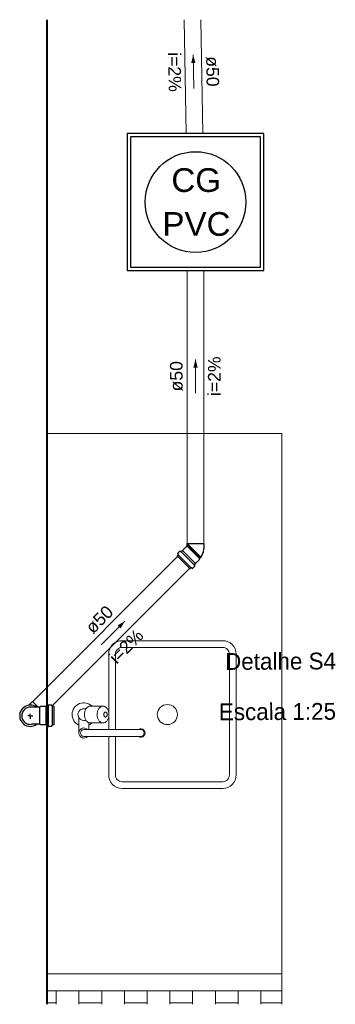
# Model space of a CAD drawing. Header units: millimetres. Extents: x 26 to 1362, y 24 to 358.
# Tile 216 of 256: x 1063.93 to 1067.7, y 322.67 to 334.4. Entities that reach past the tile are written whole.
import ezdxf

# ---------------------------------------------------------------- set-up
doc = ezdxf.new("R2010")
doc.units = ezdxf.units.MM
for name, color, linetype, lineweight in [('MB_ALVENARIA', 7, 'Continuous', 40), ('MB_MOBILIÁRIO', 8, 'Continuous', 13), ('MB_TEXTO_0', 7, 'Continuous', 13), ('TQ-Condutos', 3, 'Continuous', 5), ('TQ-Sentido conduto', 9, 'Continuous', 5), ('TQ-Textos conduto', 7, 'Continuous', 5)]:
    doc.layers.add(name, color=color, linetype=linetype, lineweight=lineweight)
doc.layers.add('Simbolos', color=5, linetype='Continuous')
doc.layers.add('Simbolos_int', color=2, linetype='Continuous')
doc.styles.add('arial', font='arial.ttf')
doc.styles.add('AVANT', font='txt')

msp = doc.modelspace()

# ---------------------------------------------------------------- hatches: boundary and pattern name
at = {"layer": 'TQ-Sentido conduto', "linetype": 'Continuous'}
for points in [[(1066.0004, 333.9826), (1065.9761, 333.8856), (1066.0278, 333.8864)], [(1066.0287, 330.3551), (1066.0028, 330.2585), (1066.0546, 330.2585)], [(1065.1852, 327.2367), (1065.0986, 327.1867), (1065.1352, 327.1501)]]:
    msp.add_hatch(color=256, dxfattribs=at).paths.add_polyline_path(points)

# ---------------------------------------------------------------- linework, layer by layer
at = {"layer": 'MB_ALVENARIA'}
msp.add_line((1064.2588, 322.673), (1064.2588, 334.4024), dxfattribs=at)
at = {"layer": 'MB_MOBILIÁRIO'}
for q in [(1064.2588, 329.4748), (1067.0588, 322.7748)]:
    msp.add_line((1067.0588, 329.4748), q, dxfattribs=at)
at = {"layer": 'MB_MOBILIÁRIO', "ltscale": 0.8}
for p, q in [((1064.2588, 322.673), (1064.2588, 323.0343)), ((1064.2588, 323.0343), (1067.0588, 323.0343)), ((1064.2588, 322.673), (1064.2588, 323.0343)), ((1064.2588, 323.0343), (1067.0588, 323.0343)), ((1067.0588, 322.673), (1067.0588, 323.0343)), ((1067.0588, 323.0343), (1067.0588, 322.673)), ((1064.2588, 322.8343), (1067.0588, 322.8343))]:
    msp.add_line(p, q, dxfattribs=at)
at = {"layer": 'MB_MOBILIÁRIO', "linetype": 'Continuous', "ltscale": 0.8}
for p, q in [((1064.3682, 322.673), (1064.3682, 322.8343)), ((1064.6391, 322.673), (1064.6391, 322.8343)), ((1064.9101, 322.673), (1064.9101, 322.8343)), ((1065.1811, 322.673), (1065.1811, 322.8343)), ((1065.452, 322.673), (1065.452, 322.8343)), ((1065.723, 322.673), (1065.723, 322.8343)), ((1065.994, 322.673), (1065.994, 322.8343)), ((1066.2649, 322.673), (1066.2649, 322.8343)), ((1066.5359, 322.673), (1066.5359, 322.8343)), ((1066.8069, 322.673), (1066.8069, 322.8343)), ((1064.3682, 322.6918), (1064.2588, 322.6918)), ((1064.9101, 322.6918), (1064.6391, 322.6918)), ((1065.452, 322.6918), (1065.1811, 322.6918)), ((1065.994, 322.6918), (1065.723, 322.6918)), ((1066.5359, 322.6918), (1066.2649, 322.6918)), ((1067.0588, 322.6918), (1066.8069, 322.6918))]:
    msp.add_line(p, q, dxfattribs=at)
at = {"layer": 'MB_MOBILIÁRIO'}
for points in [[(1064.9931, 325.8648), (1064.9931, 325.4048, 0.4142136), (1065.1531, 325.2448), (1065.1531, 325.2448), (1066.3531, 325.2448, 0.4142136), (1066.5131, 325.4048), (1066.5131, 325.4048), (1066.5131, 326.8448, 0.4142136), (1066.3531, 327.0048), (1066.3531, 327.0048), (1065.1531, 327.0048, 0.4142136), (1064.9931, 326.8448), (1064.9931, 326.8448), (1064.9931, 326.1546)], [(1065.0731, 325.8648), (1065.0731, 325.4048, 0.4142136), (1065.1531, 325.3248), (1065.1531, 325.3248), (1066.3531, 325.3248, 0.4142136), (1066.4331, 325.4048), (1066.4331, 325.4048), (1066.4331, 326.8448, 0.4142136), (1066.3531, 326.9248), (1066.3531, 326.9248), (1065.1531, 326.9248, 0.4142136), (1065.0731, 326.8448), (1065.0731, 326.8448), (1065.0731, 325.9448)], [(1064.6366, 325.9983, -1.1816489), (1064.7946, 326.2248), (1064.7946, 326.2248)], [(1064.7246, 326.1948), (1064.6966, 326.1948, 0.5464635), (1064.633, 326.0956), (1064.633, 326.0956, -0.1078401), (1064.6366, 326.079), (1064.6366, 326.079), (1064.6366, 325.9048)], [(1064.9255, 326.2248), (1064.7751, 326.2248, 0.1332562), (1064.7495, 326.2178), (1064.7495, 326.2178, 0.1067563), (1064.7251, 326.1955), (1064.7251, 326.1955, 0.0828275), (1064.7101, 326.1644), (1064.7101, 326.1644, 0.0713517), (1064.7044, 326.1248), (1064.7044, 326.1248, 0.0713517), (1064.7101, 326.0852), (1064.7101, 326.0852, 0.0828275), (1064.7251, 326.0541), (1064.7251, 326.0541, 0.1067563), (1064.7495, 326.0318), (1064.7495, 326.0318, 0.1332562), (1064.7751, 326.0248), (1064.7751, 326.0248), (1064.9255, 326.0248)], [(1064.9255, 326.0248, 0.1332562), (1064.9512, 326.0318), (1064.9512, 326.0318, 0.1067563), (1064.9755, 326.0541), (1064.9755, 326.0541, 0.0828275), (1064.9906, 326.0852), (1064.9906, 326.0852, 0.0713517), (1064.9962, 326.1248), (1064.9962, 326.1248, 0.0713517), (1064.9906, 326.1644), (1064.9906, 326.1644, 0.0828275), (1064.9755, 326.1955), (1064.9755, 326.1955, 0.1067563), (1064.9512, 326.2178), (1064.9512, 326.2178, 0.1332562), (1064.9255, 326.2248), (1064.9255, 326.2248, 0.1332562), (1064.8999, 326.2178), (1064.8999, 326.2178, 0.1067563), (1064.8755, 326.1955), (1064.8755, 326.1955, 0.0828275), (1064.8605, 326.1644), (1064.8605, 326.1644, 0.0713517), (1064.8548, 326.1248), (1064.8548, 326.1248, 0.0713517), (1064.8605, 326.0852), (1064.8605, 326.0852, 0.0828275), (1064.8755, 326.0541), (1064.8755, 326.0541, 0.1067563), (1064.8999, 326.0318), (1064.8999, 326.0318, 0.1332562), (1064.9255, 326.0248), (1064.9255, 326.0248)], [(1064.6366, 326.0888, 0.2632653), (1064.6966, 326.0548), (1064.6966, 326.0548), (1064.7246, 326.0548)], [(1064.9555, 326.1548, 0.1332562), (1064.9478, 326.1527), (1064.9478, 326.1527, 0.1067563), (1064.9405, 326.146), (1064.9405, 326.146, 0.0828275), (1064.936, 326.1367), (1064.936, 326.1367, 0.0713517), (1064.9343, 326.1248), (1064.9343, 326.1248, 0.0713517), (1064.936, 326.1129), (1064.936, 326.1129, 0.0828275), (1064.9405, 326.1036), (1064.9405, 326.1036, 0.1067563), (1064.9478, 326.0969), (1064.9478, 326.0969, 0.1332562), (1064.9555, 326.0948), (1064.9555, 326.0948, 0.1332562), (1064.9632, 326.0969), (1064.9632, 326.0969, 0.1067563), (1064.9705, 326.1036), (1064.9705, 326.1036, 0.0828275), (1064.975, 326.1129), (1064.975, 326.1129, 0.0713517), (1064.9768, 326.1248), (1064.9768, 326.1248, 0.0713517), (1064.975, 326.1367), (1064.975, 326.1367, 0.0828275), (1064.9705, 326.146), (1064.9705, 326.146, 0.1067563), (1064.9632, 326.1527), (1064.9632, 326.1527, 0.1332562), (1064.9555, 326.1548), (1064.9555, 326.1548)], [(1064.7414, 325.8648, -2.618034), (1064.7414, 325.9448), (1064.7414, 325.9448)], [(1064.7946, 326.0248, -0.0832622), (1064.7566, 325.9983), (1064.7566, 325.9983)], [(1064.6966, 325.8648, -1), (1064.6966, 325.9448), (1064.6966, 325.9448)], [(1065.3466, 325.9448, -2), (1065.3466, 325.8648), (1065.3466, 325.8648)], [(1065.3766, 325.9448, -1), (1065.3766, 325.8648), (1065.3766, 325.8648)]]:
    msp.add_lwpolyline(points, format="xyb", dxfattribs=at)
for points in [[(1064.9931, 326.095), (1064.9931, 325.9448)], [(1064.7566, 325.9448), (1064.7566, 326.0283)], [(1064.6966, 325.9448), (1065.3766, 325.9448)], [(1064.6966, 325.8648), (1065.3766, 325.8648)]]:
    msp.add_lwpolyline(points, dxfattribs=at)
msp.add_circle((1065.6931, 326.1248), 0.12, dxfattribs=at)
at = {"layer": 'Simbolos'}
for p, q in [((1065.8157, 328.0471), (1065.8405, 328.0719)), ((1065.8459, 328.0721), (1065.854, 328.0653)), ((1065.8594, 328.0656), (1065.8726, 328.0788)), ((1065.8726, 328.0788), (1065.8737, 328.0788)), ((1065.8737, 328.0788), (1065.9212, 328.1263)), ((1065.9212, 328.1263), (1065.9233, 328.1263)), ((1065.9273, 328.1303), (1065.9273, 328.1626)), ((1066.1301, 328.1128), (1066.1301, 328.1626)), ((1065.8082, 328.0145), (1065.8205, 328.0268)), ((1065.963, 327.8597), (1065.8082, 328.0145)), ((1065.815, 328.0422), (1065.8212, 328.0316)), ((1066.0273, 327.9252), (1066.0748, 327.9727)), ((1066.0748, 327.9829), (1066.0822, 327.9903)), ((1066.0748, 327.9727), (1066.0748, 327.9829)), ((1066.0822, 327.9903), (1066.0868, 327.9864)), ((1066.0868, 327.9864), (1066.0951, 327.9947)), ((1066.0912, 327.9993), (1066.0951, 327.9947)), ((1065.963, 327.8597), (1065.9753, 327.8721)), ((1065.9907, 327.8665), (1065.9801, 327.8727)), ((1065.9956, 327.8672), (1066.0203, 327.892)), ((1066.0206, 327.8974), (1066.0138, 327.9055)), ((1066.0141, 327.9109), (1066.0273, 327.9241)), ((1066.0273, 327.9241), (1066.0273, 327.9252)), ((1064.0414, 326.2363), (1064.0841, 326.279)), ((1064.1725, 326.2117), (1064.0715, 326.2117)), ((1064.1798, 326.2189), (1064.1725, 326.2117)), ((1064.247, 326.2189), (1064.1798, 326.2189)), ((1064.2477, 326.2197), (1064.247, 326.2189)), ((1064.2665, 326.2197), (1064.2477, 326.2197)), ((1064.2714, 326.2338), (1064.2705, 326.2233)), ((1064.3105, 326.2374), (1064.2754, 326.2374)), ((1064.3143, 326.2345), (1064.3175, 326.2226)), ((1064.3388, 326.2197), (1064.3213, 326.2197)), ((1064.3388, 326.2197), (1064.3388, 326.0008)), ((1064.1725, 326.0089), (1064.0715, 326.0089)), ((1064.1798, 326.0016), (1064.1725, 326.0089)), ((1064.247, 326.0016), (1064.1798, 326.0016)), ((1064.2477, 326.0008), (1064.247, 326.0016)), ((1064.2665, 326.0008), (1064.2477, 326.0008)), ((1064.2714, 325.9867), (1064.2705, 325.9972)), ((1064.3105, 325.9831), (1064.2754, 325.9831)), ((1064.3143, 325.986), (1064.3175, 325.9979)), ((1064.3388, 326.0008), (1064.3213, 326.0008))]:
    msp.add_line(p, q, dxfattribs=at)
for points in [[(1065.2127, 331.4139), (1066.8447, 331.4139), (1066.8447, 333.0459), (1065.2127, 333.0459), (1065.2127, 331.4139), (1065.2127, 331.4139)], [(1065.8459, 328.0721), (1065.8453, 328.0725), (1065.8447, 328.0728), (1065.8441, 328.0729), (1065.8434, 328.073), (1065.8428, 328.073), (1065.8421, 328.0729), (1065.8415, 328.0726), (1065.841, 328.0723), (1065.8405, 328.0719)], [(1065.9233, 328.1263), (1065.924, 328.1264), (1065.9247, 328.1266), (1065.9253, 328.1269), (1065.9259, 328.1273), (1065.9264, 328.1277), (1065.9268, 328.1283), (1065.9271, 328.1289), (1065.9272, 328.1296), (1065.9273, 328.1303)], [(1066.0912, 327.9993), (1066.0991, 328.0104), (1066.1061, 328.022), (1066.1123, 328.034), (1066.1176, 328.0465), (1066.122, 328.0594), (1066.1255, 328.0725), (1066.128, 328.0858), (1066.1295, 328.0993), (1066.1301, 328.1128)], [(1065.8157, 328.0471), (1065.8153, 328.0466), (1065.815, 328.0461), (1065.8148, 328.0456), (1065.8146, 328.0451), (1065.8145, 328.0445), (1065.8145, 328.0439), (1065.8146, 328.0433), (1065.8148, 328.0428), (1065.815, 328.0422)], [(1065.8205, 328.0268), (1065.8209, 328.0272), (1065.8212, 328.0277), (1065.8215, 328.0282), (1065.8216, 328.0288), (1065.8217, 328.0294), (1065.8217, 328.0299), (1065.8216, 328.0305), (1065.8214, 328.0311), (1065.8212, 328.0316)], [(1065.854, 328.0653), (1065.8545, 328.065), (1065.8551, 328.0647), (1065.8557, 328.0645), (1065.8564, 328.0644), (1065.857, 328.0644), (1065.8577, 328.0646), (1065.8583, 328.0648), (1065.8589, 328.0651), (1065.8594, 328.0656)], [(1065.9801, 327.8727), (1065.9796, 327.8729), (1065.979, 327.8731), (1065.9784, 327.8732), (1065.9779, 327.8732), (1065.9773, 327.8731), (1065.9767, 327.873), (1065.9762, 327.8727), (1065.9757, 327.8724), (1065.9753, 327.8721)], [(1065.9907, 327.8666), (1065.9913, 327.8663), (1065.9918, 327.8661), (1065.9924, 327.866), (1065.993, 327.866), (1065.9936, 327.8661), (1065.9941, 327.8663), (1065.9946, 327.8665), (1065.9951, 327.8668), (1065.9956, 327.8672)], [(1066.0141, 327.9109), (1066.0136, 327.9104), (1066.0133, 327.9098), (1066.0131, 327.9092), (1066.0129, 327.9085), (1066.0129, 327.9079), (1066.013, 327.9072), (1066.0132, 327.9066), (1066.0135, 327.906), (1066.0138, 327.9055)], [(1066.0203, 327.892), (1066.0208, 327.8925), (1066.0211, 327.893), (1066.0214, 327.8936), (1066.0215, 327.8943), (1066.0215, 327.8949), (1066.0214, 327.8956), (1066.0213, 327.8962), (1066.021, 327.8968), (1066.0206, 327.8974)], [(1064.0715, 326.2117), (1064.0587, 326.2125), (1064.0459, 326.2116), (1064.0333, 326.2092), (1064.0211, 326.2053), (1064.0095, 326.1998), (1063.9987, 326.1929), (1063.9888, 326.1847), (1063.98, 326.1754), (1063.9725, 326.165), (1063.9663, 326.1538), (1063.9615, 326.1418), (1063.9584, 326.1294), (1063.9568, 326.1167), (1063.9568, 326.1038), (1063.9584, 326.0911), (1063.9615, 326.0787), (1063.9663, 326.0667), (1063.9725, 326.0555), (1063.98, 326.0451), (1063.9888, 326.0358), (1063.9987, 326.0276), (1064.0095, 326.0207), (1064.0211, 326.0152), (1064.0333, 326.0113), (1064.0459, 326.0089), (1064.0587, 326.0081), (1064.0715, 326.0089)], [(1064.2665, 326.2197), (1064.2671, 326.2197), (1064.2678, 326.2199), (1064.2684, 326.2202), (1064.2689, 326.2205), (1064.2694, 326.221), (1064.2698, 326.2215), (1064.2701, 326.2221), (1064.2703, 326.2227), (1064.2705, 326.2233)], [(1064.2754, 326.2375), (1064.2748, 326.2374), (1064.2741, 326.2372), (1064.2735, 326.237), (1064.273, 326.2366), (1064.2725, 326.2362), (1064.2721, 326.2357), (1064.2718, 326.2351), (1064.2715, 326.2345), (1064.2714, 326.2338)], [(1064.3143, 326.2345), (1064.3141, 326.235), (1064.3138, 326.2356), (1064.3135, 326.236), (1064.3131, 326.2364), (1064.3126, 326.2368), (1064.3121, 326.2371), (1064.3116, 326.2373), (1064.311, 326.2374), (1064.3104, 326.2375)], [(1064.3175, 326.2226), (1064.3177, 326.2221), (1064.318, 326.2215), (1064.3183, 326.2211), (1064.3187, 326.2207), (1064.3192, 326.2203), (1064.3197, 326.22), (1064.3202, 326.2198), (1064.3208, 326.2197), (1064.3214, 326.2196)], [(1064.2705, 325.9972), (1064.2703, 325.9978), (1064.2701, 325.9985), (1064.2698, 325.999), (1064.2694, 325.9996), (1064.2689, 326), (1064.2684, 326.0004), (1064.2678, 326.0006), (1064.2671, 326.0008), (1064.2665, 326.0008)], [(1064.2714, 325.9867), (1064.2715, 325.986), (1064.2718, 325.9854), (1064.2721, 325.9848), (1064.2725, 325.9843), (1064.273, 325.9839), (1064.2735, 325.9835), (1064.2741, 325.9833), (1064.2748, 325.9831), (1064.2754, 325.983)], [(1064.3104, 325.983), (1064.311, 325.9831), (1064.3116, 325.9832), (1064.3121, 325.9834), (1064.3126, 325.9837), (1064.3131, 325.9841), (1064.3135, 325.9845), (1064.3138, 325.9849), (1064.3141, 325.9855), (1064.3143, 325.986)], [(1064.3214, 326.0009), (1064.3208, 326.0008), (1064.3202, 326.0007), (1064.3197, 326.0005), (1064.3192, 326.0002), (1064.3187, 325.9998), (1064.3183, 325.9994), (1064.318, 325.999), (1064.3177, 325.9984), (1064.3175, 325.9979)]]:
    msp.add_lwpolyline(points, dxfattribs=at)
at = {"layer": 'Simbolos_int'}
for p, q in [((1066.0273, 327.9241), (1065.8726, 328.0788)), ((1065.9273, 328.1626), (1066.1301, 328.1626)), ((1066.0822, 327.9903), (1065.9273, 328.1451)), ((1066.0748, 327.9829), (1065.9273, 328.1304)), ((1066.0912, 327.9993), (1065.9279, 328.1626)), ((1065.9774, 327.8742), (1065.8227, 328.0289)), ((1066.0115, 327.9083), (1065.8568, 328.063)), ((1064.1514, 326.2117), (1064.0841, 326.279)), ((1064.1725, 326.0089), (1064.1725, 326.2117)), ((1064.2477, 326.0008), (1064.2477, 326.2197)), ((1064.2701, 326.2197), (1064.2701, 326.0008)), ((1064.3183, 326.2197), (1064.3183, 326.0008)), ((1064.0588, 326.1103), (1064.0285, 326.1103)), ((1064.0588, 326.1103), (1064.0588, 326.1349)), ((1064.0588, 326.1103), (1064.0588, 326.0746)), ((1064.0588, 326.1103), (1064.0875, 326.1103))]:
    msp.add_line(p, q, dxfattribs=at)
for points in [[(1065.2527, 331.4539), (1066.8047, 331.4539), (1066.8047, 333.0059), (1065.2527, 333.0059), (1065.2527, 331.4539), (1065.2527, 331.4539)], [(1064.1355, 326.2117), (1064.1179, 326.2229), (1064.0987, 326.231), (1064.0784, 326.2359), (1064.0576, 326.2374), (1064.0368, 326.2355), (1064.0166, 326.2303), (1063.9975, 326.2217), (1063.9801, 326.2102), (1063.9648, 326.196), (1063.952, 326.1795), (1063.9421, 326.1611), (1063.9354, 326.1413), (1063.932, 326.1207), (1063.932, 326.0998), (1063.9354, 326.0792), (1063.9421, 326.0594), (1063.952, 326.041), (1063.9648, 326.0245), (1063.9801, 326.0103), (1063.9975, 325.9988), (1064.0166, 325.9903), (1064.0368, 325.985), (1064.0576, 325.9831), (1064.0784, 325.9846), (1064.0987, 325.9895), (1064.1179, 325.9977), (1064.1355, 326.0089)]]:
    msp.add_lwpolyline(points, dxfattribs=at)
msp.add_circle((1066.0287, 332.2299), 0.6, dxfattribs=at)
at = {"layer": 'TQ-Condutos'}
for p, q in [((1065.9155, 333.0459), (1065.8936, 334.3992)), ((1066.1155, 333.0459), (1066.0936, 334.4024)), ((1065.9287, 328.1626), (1065.9287, 331.4139)), ((1066.1287, 328.1626), (1066.1287, 331.4139)), ((1064.0851, 326.278), (1065.8149, 328.0078)), ((1064.3164, 326.2265), (1065.9563, 327.8664))]:
    msp.add_line(p, q, dxfattribs=at)
at = {"layer": 'TQ-Sentido conduto'}
for points in [[(1066.0069, 333.5827), (1066.0004, 333.9826)], [(1066.0287, 329.9551), (1066.0287, 330.3551)], [(1064.9023, 326.9538), (1065.1852, 327.2367)]]:
    msp.add_lwpolyline(points, dxfattribs=at)

# ---------------------------------------------------------------- texts
at = {"layer": 'MB_TEXTO_0', "char_height": 0.2, "attachment_point": 9, "rotation": 0.3, "line_spacing_factor": 0.6, "style": 'AVANT'}
for s, insert, width in [('Detalhe S4', (1067.7045, 326.6608), 4.156113), ('Escala 1:25', (1067.7045, 326.0608), 4.389492)]:
    msp.add_mtext(s, dxfattribs=dict(at, insert=insert, width=width))
at = {"layer": 'Simbolos', "char_height": 0.2824, "attachment_point": 7, "line_spacing_factor": 0.6, "style": 'arial'}
for s, insert, width in [('CG', (1065.7406, 332.3466), 1.17), ('PVC', (1065.6341, 331.8237), 1.603799)]:
    msp.add_mtext(s, dxfattribs=dict(at, insert=insert, width=width))
at = {"layer": 'TQ-Textos conduto', "char_height": 0.15, "attachment_point": 8, "line_spacing_factor": 0.6, "style": 'arial'}
for s, insert, width, rotation in [('i=2%', (1065.7042, 333.7778), 0.945615, 270.92798), ('ø50', (1066.1541, 333.7851), 0.723721, 270.92798), ('ø50', (1065.8782, 330.1551), 0.723721, 90.00021), ('i=2%', (1066.3282, 330.1551), 0.945615, 90.00021), ('ø50', (1064.9373, 327.2017), 0.723721, 45.00011), ('i=2%', (1065.2555, 326.8835), 0.945615, 45.00011)]:
    msp.add_mtext(s, dxfattribs=dict(at, insert=insert, width=width, rotation=rotation))

doc.saveas('drawing.dxf')
